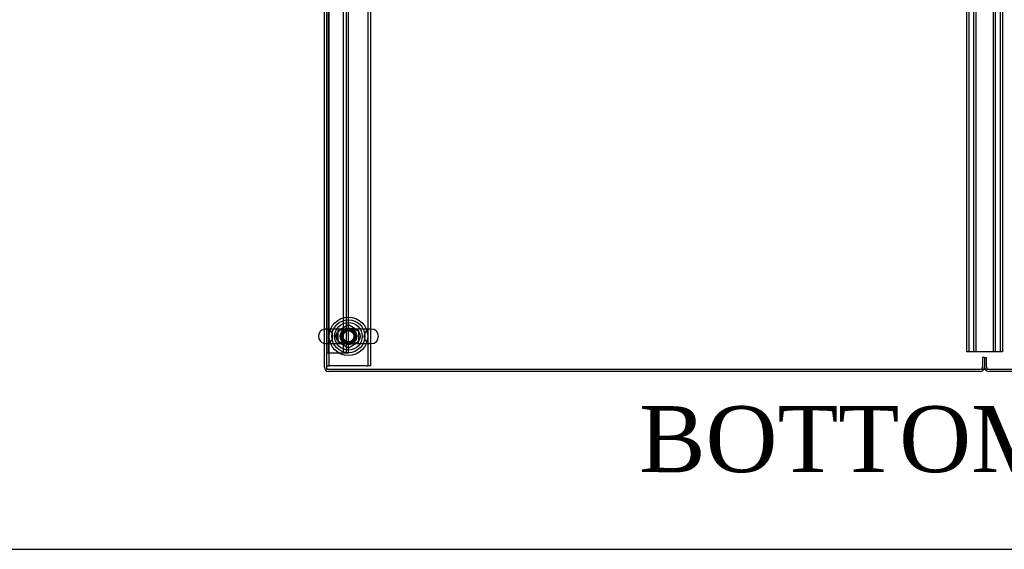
# Model space of a CAD drawing. Header units: inches. Extents: x 1 to 359, y -2 to 239.
# Tile 9 of 65: x 90 to 135, y 1 to 25. Entities that reach past the tile are written whole.
import ezdxf
from ezdxf.enums import TextEntityAlignment as Align
from ezdxf.lldxf.tags import DXFTag

# ---------------------------------------------------------------- set-up
doc = ezdxf.new("R2010")
doc.units = ezdxf.units.IN
doc.header["$MEASUREMENT"] = 0
for name, color, linetype in [('COM53964-5', 7, 'Continuous'), ('COM56676-2', 7, 'Continuous'), ('COM71299-9', 7, 'Continuous'), ('COM71300-10', 7, 'Continuous'), ('COM71301-10', 7, 'Continuous'), ('Default', 7, 'Continuous'), ('NTS18024', 7, 'Continuous'), ('SCS86414', 7, 'Continuous'), ('WAF25377', 7, 'Continuous'), ('WAM254785', 7, 'Continuous')]:
    doc.layers.add(name, color=color, linetype=linetype)
doc.styles.add('SEACAD_Times_New_Roman', font='times.ttf')
tags = doc.linetypes.add('HIDDEN2', pattern=[0.1875, 0.125, -0.0625]).pattern_tags.tags
tags[6:7] = [DXFTag(74, 4), DXFTag(75, 0), DXFTag(340, '0'), DXFTag(46, 0.0), DXFTag(50, 0.0), DXFTag(44, 0.0), DXFTag(45, 0.0)]
tags[4:5] = [DXFTag(74, 4), DXFTag(75, 0), DXFTag(340, '0'), DXFTag(46, 0.0), DXFTag(50, 0.0), DXFTag(44, 0.0), DXFTag(45, 0.0)]

# ---------------------------------------------------------------- blocks, each defined once
blk = doc.blocks.new('SE2')
at = {"layer": 'COM53964-5', "color": 7, "linetype": 'HIDDEN2'}
for p, q in [((104.478, 9.601), (104.478, 43.976)), ((105.162, 9.601), (105.162, 43.976)), ((105.288, 9.601), (105.288, 43.976)), ((105.383, 9.601), (105.383, 43.976)), ((133.505, 44.024), (133.505, 9.649)), ((133.6, 44.024), (133.6, 9.649)), ((133.824, 44.024), (133.824, 9.649)), ((133.919, 44.024), (133.919, 9.649)), ((134.716, 44.024), (134.716, 9.649)), ((134.811, 44.024), (134.811, 9.649)), ((135.035, 44.024), (135.035, 9.649)), ((135.13, 44.024), (135.13, 9.649)), ((104.383, 9.601), (104.521, 9.601)), ((104.521, 9.601), (105.245, 9.601)), ((105.245, 9.601), (105.383, 9.601)), ((133.643, 9.649), (133.505, 9.649)), ((134.992, 9.649), (133.643, 9.649)), ((135.13, 9.649), (134.992, 9.649))]:
    blk.add_line(p, q, dxfattribs=at)
at = {"layer": 'COM56676-2', "color": 7, "linetype": 'HIDDEN2'}
for p, q in [((104.508, 9.009), (104.508, 44.509)), ((106.258, 44.509), (106.258, 9.009)), ((106.383, 44.509), (106.383, 9.009)), ((104.383, 9.009), (104.508, 9.009)), ((104.568, 9.009), (104.508, 9.009)), ((106.198, 9.009), (104.568, 9.009)), ((106.198, 9.009), (106.258, 9.009)), ((106.383, 9.009), (106.258, 9.009))]:
    blk.add_line(p, q, dxfattribs=at)
blk.add_circle((105.383, 10.353), 0.375, dxfattribs=at)
at = {"layer": 'COM71299-9', "color": 7, "linetype": 'Continuous'}
for p, q in [((104.383, 44.629), (104.383, 8.854)), ((104.383, 8.854), (164.253, 8.854))]:
    blk.add_line(p, q, dxfattribs=at)
at = {"layer": 'COM71300-10', "color": 7, "linetype": 'Continuous'}
for p, q in [((104.288, 8.949), (104.288, 44.724)), ((134.128, 8.759), (104.478, 8.759))]:
    blk.add_line(p, q, dxfattribs=at)
at = {"layer": 'COM71300-10', "color": 7, "linetype": 'HIDDEN2'}
for p, q in [((134.318, 9.384), (134.223, 9.384)), ((134.223, 9.384), (134.223, 8.949)), ((134.318, 9.384), (134.318, 8.949))]:
    blk.add_line(p, q, dxfattribs=at)
at = {"layer": 'COM71300-10', "color": 7, "linetype": 'Continuous'}
for centre, start, end in [((104.478, 8.949), 180, 270), ((134.128, 8.949), 270, 330)]:
    blk.add_arc(centre, 0.19, start, end, dxfattribs=at)
at = {"layer": 'COM71300-10', "color": 7, "linetype": 'HIDDEN2'}
for centre, radius, start, end in [((104.478, 8.949), 0.095, 180, 270), ((134.128, 8.949), 0.095, 270, 0), ((134.128, 8.949), 0.19, 330, 0)]:
    blk.add_arc(centre, radius, start, end, dxfattribs=at)
at = {"layer": 'COM71301-10', "color": 7, "linetype": 'HIDDEN2'}
for p in [(134.318, 9.384), (134.413, 8.949)]:
    blk.add_line(p, (134.413, 9.384), dxfattribs=at)
at = {"layer": 'COM71301-10', "color": 7, "linetype": 'Continuous'}
blk.add_line((164.158, 8.759), (134.508, 8.759), dxfattribs=at)
at = {"layer": 'COM71301-10', "color": 7, "linetype": 'HIDDEN2'}
for radius, end in [(0.19, 210), (0.095, 270)]:
    blk.add_arc((134.508, 8.949), radius, 180, end, dxfattribs=at)
at = {"layer": 'COM71301-10', "color": 7, "linetype": 'Continuous'}
blk.add_arc((134.508, 8.949), 0.19, 210, 270, dxfattribs=at)
at = {"layer": 'NTS18024', "color": 7, "linetype": 'HIDDEN2'}
for p, q in [((104.918, 10.616), (105.388, 10.89)), ((105.388, 10.89), (105.848, 10.616)), ((104.918, 10.09), (104.918, 10.616)), ((105.848, 10.616), (105.848, 10.09)), ((105.383, 9.818), (104.918, 10.09)), ((105.848, 10.09), (105.383, 9.818))]:
    blk.add_line(p, q, dxfattribs=at)
for radius in [0.312, 0.263]:
    blk.add_circle((105.383, 10.353), radius, dxfattribs=at)
at = {"layer": 'SCS86414', "color": 7, "linetype": 'HIDDEN2'}
for p, q in [((105.38, 10.684), (104.348, 10.684)), ((106.419, 10.684), (105.38, 10.684)), ((104.348, 10.022), (105.388, 10.022)), ((105.388, 10.022), (106.419, 10.022))]:
    blk.add_line(p, q, dxfattribs=at)
for radius in [0.625, 0.312, 0.252]:
    blk.add_circle((105.383, 10.353), radius, dxfattribs=at)
at = {"layer": 'SCS86414', "color": 7, "linetype": 'Continuous'}
blk.add_arc((104.348, 10.353), 0.331, 100.3132, 259.6868, dxfattribs=at)
at = {"layer": 'SCS86414', "color": 7, "linetype": 'HIDDEN2'}
for centre, start, end in [((104.348, 10.353), 90, 100.3132), ((104.348, 10.353), 270, 90), ((106.419, 10.353), 90, 270), ((106.419, 10.353), 270, 90), ((104.348, 10.353), 259.6868, 270)]:
    blk.add_arc(centre, 0.331, start, end, dxfattribs=at)
for points, knots in [([(105.678, 10.045), (105.64, 10.034), (105.601, 10.028), (105.501, 10.02), (105.438, 10.022), (105.341, 10.022), (105.309, 10.021), (105.247, 10.022), (105.217, 10.023), (105.128, 10.032), (105.072, 10.045), (104.965, 10.096), (104.916, 10.133), (104.844, 10.235), (104.823, 10.299), (104.828, 10.428), (104.854, 10.49), (104.893, 10.538)], [0.5825124, 0.5825124, 0.5825124, 0.5825124, 0.625, 0.625, 0.6875, 0.6875, 0.71875, 0.71875, 0.75, 0.75, 0.8125, 0.8125, 0.875, 0.875, 0.9375, 0.9375, 1, 1, 1, 1]), ([(104.905, 10.547), (104.866, 10.498), (104.841, 10.437), (104.833, 10.306), (104.851, 10.24), (104.919, 10.134), (104.966, 10.094), (105.043, 10.053), (105.07, 10.043), (105.126, 10.027), (105.154, 10.022), (105.199, 10.016), (105.217, 10.015), (105.235, 10.015)], [0, 0, 0, 0, 0.0625, 0.0625, 0.125, 0.125, 0.1875, 0.1875, 0.21875, 0.21875, 0.25, 0.25, 0.2685957, 0.2685957, 0.2685957, 0.2685957]), ([(105.358, 10.691), (105.34, 10.691), (105.322, 10.691), (105.274, 10.692), (105.244, 10.692), (105.156, 10.686), (105.1, 10.676), (104.994, 10.63), (104.944, 10.595), (104.905, 10.547)], [0.8266941, 0.8266941, 0.8266941, 0.8266941, 0.84375, 0.84375, 0.875, 0.875, 0.9375, 0.9375, 1, 1, 1, 1]), ([(105.162, 10.676), (105.177, 10.678), (105.191, 10.68), (105.236, 10.683), (105.266, 10.684), (105.328, 10.684), (105.36, 10.684), (105.456, 10.684), (105.519, 10.685), (105.636, 10.674), (105.693, 10.661), (105.762, 10.629), (105.776, 10.621), (105.79, 10.612)], [0.1093243, 0.1093243, 0.1093243, 0.1093243, 0.125, 0.125, 0.15625, 0.15625, 0.1875, 0.1875, 0.25, 0.25, 0.3125, 0.3125, 0.3299994, 0.3299994, 0.3299994, 0.3299994]), ([(105.538, 10.015), (105.543, 10.015), (105.548, 10.015), (105.612, 10.019), (105.667, 10.03), (105.773, 10.076), (105.823, 10.111), (105.9, 10.207), (105.926, 10.269), (105.934, 10.399), (105.916, 10.465), (105.866, 10.544), (105.845, 10.568), (105.8, 10.608), (105.776, 10.625), (105.698, 10.666), (105.643, 10.681), (105.556, 10.69), (105.527, 10.692), (105.466, 10.692), (105.434, 10.691), (105.396, 10.691), (105.39, 10.691), (105.383, 10.691)], [0.369839, 0.369839, 0.369839, 0.369839, 0.375, 0.375, 0.4375, 0.4375, 0.5, 0.5, 0.5625, 0.5625, 0.625, 0.625, 0.65625, 0.65625, 0.6875, 0.6875, 0.75, 0.75, 0.78125, 0.78125, 0.8125, 0.8125, 0.8184111, 0.8184111, 0.8184111, 0.8184111])]:
    blk.add_open_spline(points, degree=3, knots=knots, dxfattribs=at)
blk.add_open_spline([(104.893, 10.538), (104.922, 10.575), (104.958, 10.603), (104.997, 10.624)], degree=3, dxfattribs=at)
at = {"layer": 'WAF25377', "color": 7, "linetype": 'HIDDEN2'}
for radius in [0.875, 0.34]:
    blk.add_circle((105.383, 10.353), radius, dxfattribs=at)
at = {"layer": 'WAM254785', "color": 7, "linetype": 'HIDDEN2'}
for radius in [0.75, 0.312]:
    blk.add_circle((105.383, 10.353), radius, dxfattribs=at)
blk = doc.blocks.new('BORDER')
at = {"layer": 'Default', "color": 7, "linetype": 'Continuous'}
blk.add_line((-41.86, 0), (0, 0), dxfattribs=at)

msp = doc.modelspace()

# ---------------------------------------------------------------- block references
at = {"layer": 'Default', "color": 7, "xscale": 8.55, "yscale": 8.55, "zscale": 8.55}
msp.add_blockref('BORDER', (359.223, 0.67), dxfattribs=at)
at = {"layer": 'Default'}
msp.add_blockref('SE2', (0, 0), dxfattribs=at)

# ---------------------------------------------------------------- texts
at = {"layer": 'Default', "color": 7, "linetype": 'Continuous', "style": 'SEACAD_Times_New_Roman'}
msp.add_text('BOTTOM VIEW', height=3, dxfattribs=at).set_placement((118.608, 7.179), align=Align.TOP_LEFT)

doc.saveas('drawing.dxf')
